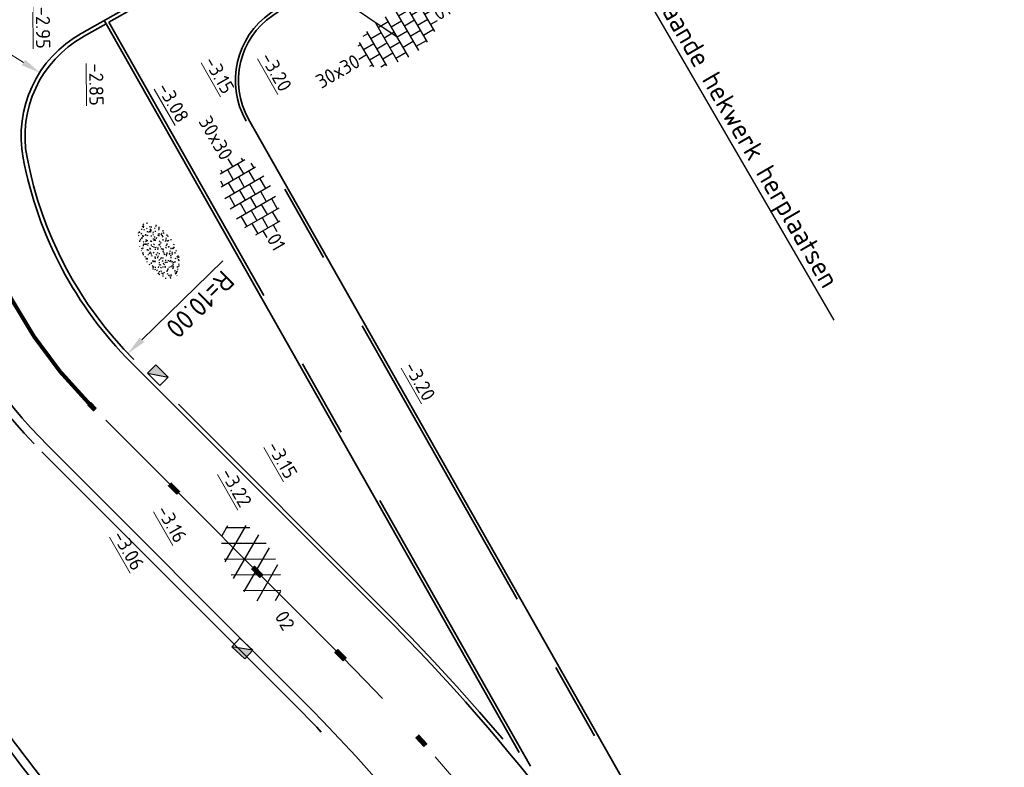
# Model space of a CAD drawing. Header units: metres. Extents: x 111691 to 117439, y 474133 to 478789.
# Tile 65 of 127: x 114435 to 114460, y 476407 to 476426. Entities that reach past the tile are written whole.
import ezdxf
from ezdxf import colors
from ezdxf.entities.mleader import LeaderData, LeaderLine
from ezdxf.enums import TextEntityAlignment as Align
from ezdxf.math import Vec2, Vec3

# ---------------------------------------------------------------- set-up
doc = ezdxf.new("R2010")
doc.units = ezdxf.units.M
for name, pattern in [('AM-AS', [16, 10, -2, 2, -2]), ('VH-GAZONBAND_100X200', [9.5, 7.5, -2]), ('VH-OPSLUITBAND_80X200', [14, 8, -2, 2, -2]), ('VH-RWSBAND', [24, 10, -2, 2, -2, 2, -2, 2, -2])]:
    doc.linetypes.add(name, pattern=pattern)
doc.layers.get('Defpoints').update_dxf_attribs({"lineweight": 25})
for name, color, linetype, lineweight in [('N-WE-AM-AS-G', 10, 'AM-AS', 18), ('N-WE-GR-GRAS-S', 60, 'Continuous', 25), ('N-WE-RI-HWA_KOLK-S', 150, 'Continuous', 25), ('N-WE-VH-HOOGTELABEL-T18', 2, 'Continuous', 18), ('N-WE-VH-KANTOPSLUITING_GAZONBAND_100X200-G', 90, 'VH-GAZONBAND_100X200', 35), ('N-WE-VH-KANTOPSLUITING_OPSLUITBAND_100X200-G', 150, 'Continuous', 35), ('N-WE-VH-KANTOPSLUITING_OPSLUITBAND_80X200-G', 150, 'VH-OPSLUITBAND_80X200', 35), ('N-WE-VH-KANTOPSLUITING_TROTTOIRBAND_RWS_110 220-G', 210, 'VH-RWSBAND', 35), ('N-WE-VH-KANTOPSLUITING_VOORKANTBAND-G', 7, 'Continuous', 35), ('N-WE-VH-MAATVOERING-M', 7, 'Continuous', 18), ('N-WE-VH-VERHARDING_ASFALT_ROOD-S', 1, 'Continuous', 25), ('N-WE-VH-VERHARDING_TEGEL-S', 7, 'Continuous', 25), ('N-WE-VW-MARKERING-G', 7, 'Continuous', 35), ('N-WE-VW-MARKERING_LANGS_STREEP_GETROKKEN_010-G', 7, 'Continuous', 25), ('X-XX-AL-AANPIJLING-T25', 7, 'Continuous', 25), ('X-XX-AL-AANPIJLING_SYMBOLEN-T25', 7, 'Continuous', 25)]:
    doc.layers.add(name, color=color, linetype=linetype, lineweight=lineweight)
doc.layers.add('N-WE-VW-MARKERING_LANGS_STREEP_30270_010-A', color=7, linetype='Continuous')
doc.styles.add('ISO', font='NLCS-ISO.ttf')
doc.styles.add('NLCS-ISO', font='NLCS-ISO.ttf')
doc.styles.add('NLCS-ISO-ANNOTATIEF-T25', font='NLCS-ISO.ttf', dxfattribs={"height": 2.5})
doc.styles.add('NLCS-ISO-M200-T18', font='NLCS-ISO.ttf', dxfattribs={"height": 0.36})
doc.dimstyles.new('M200T25-PIJL', dxfattribs={"dimscale": 0.2, "dimtxt": 2.5, "dimasz": 2, "dimexe": 1, "dimexo": 0.25, "dimgap": 0.75, "dimtad": 1, "dimzin": 0, "dimdsep": 46, "dimtxsty": 'ISO', "dimcen": 0, "dimdle": 1, "dimse1": 1, "dimse2": 1, "dimclrt": 2, "dimazin": 0, "dimtfac": 1, "dimtdec": 4, "dimtmove": 2, "dimatfit": 3, "dimfxl": 1, "dimtolj": 1, "dimtzin": 0, "dimarcsym": 0})
doc.dimstyles.new('NLCS-ANNOTATIEF-T25-PIJL_L2_H1', dxfattribs={"dimtxt": 2.5, "dimasz": 2.5, "dimexe": 2, "dimexo": 2, "dimgap": 0.7, "dimtad": 1, "dimzin": 0, "dimdsep": 46, "dimtxsty": 'NLCS-ISO-ANNOTATIEF-T25', "dimcen": 0, "dimdle": 2, "dimclrd": 256, "dimclre": 256, "dimclrt": 256, "dimadec": 1, "dimazin": 0, "dimtfac": 1, "dimtdec": 3, "dimtofl": 0, "dimtmove": 0, "dimatfit": 3, "dimfxl": 2, "dimfxlon": 1, "dimtfillclr": 256, "dimtolj": 1, "dimtzin": 0, "dimlwd": -1, "dimlwe": -1, "dimarcsym": 0})

# ---------------------------------------------------------------- blocks, each defined once
blk = doc.blocks.new('*D93')
at = {"layer": 'Defpoints', "color": 0, "transparency": 16777216}
for p in [(114427.509, 476424.455), (114437.827, 476418.328)]:
    blk.add_point(p, dxfattribs=at)
at = {"layer": 'N-WE-VH-MAATVOERING-M', "transparency": 16777216}
blk.add_line((114430.415, 476422.729), (114427.939, 476424.2), dxfattribs=at)
blk.add_solid([(114427.981, 476424.271), (114427.896, 476424.128), (114427.509, 476424.455)], dxfattribs=at)
at = {"layer": 'N-WE-VH-MAATVOERING-M', "transparency": 16777216, "insert": (114429.591, 476423.672), "char_height": 0.5, "attachment_point": 5, "rotation": 329.2993, "style": 'NLCS-ISO-ANNOTATIEF-T25'}
blk.add_mtext('\\A1;R=12.00', dxfattribs=at)
blk = doc.blocks.new('*D94')
at = {"layer": 'Defpoints', "color": 0, "transparency": 16777216}
for p in [(114435.153, 476424.98), (114437.692, 476423.383)]:
    blk.add_point(p, dxfattribs=at)
at = {"layer": 'N-WE-VH-MAATVOERING-M', "transparency": 16777216}
blk.add_line((114431.573, 476427.23), (114434.729, 476425.246), dxfattribs=at)
blk.add_solid([(114434.774, 476425.316), (114434.685, 476425.175), (114435.153, 476424.98)], dxfattribs=at)
at = {"layer": 'N-WE-VH-MAATVOERING-M', "transparency": 16777216, "insert": (114432.683, 476426.994), "char_height": 0.5, "attachment_point": 5, "rotation": 327.8397, "style": 'NLCS-ISO-ANNOTATIEF-T25'}
blk.add_mtext('\\A1;R=3.00', dxfattribs=at)
blk = doc.blocks.new('*D95')
at = {"layer": 'Defpoints', "color": 0, "transparency": 16777216}
for p in [(114444.544, 476424.817), (114437.389, 476417.831)]:
    blk.add_point(p, dxfattribs=at)
at = {"layer": 'N-WE-VH-MAATVOERING-M', "transparency": 16777216}
blk.add_line((114439.807, 476420.192), (114437.746, 476418.18), dxfattribs=at)
blk.add_solid([(114437.805, 476418.12), (114437.688, 476418.24), (114437.389, 476417.831)], dxfattribs=at)
at = {"layer": 'N-WE-VH-MAATVOERING-M', "transparency": 16777216, "insert": (114439.228, 476419.082), "char_height": 0.5, "attachment_point": 5, "rotation": 224.3145, "style": 'NLCS-ISO-ANNOTATIEF-T25'}
blk.add_mtext('\\A1;R=10.00', dxfattribs=at)
blk = doc.blocks.new('SVH-TEGEL_300X300_DUN_HALFST-SO')
for p, q in [((-3, -2.52), (-3, 2.52)), ((-1.5, -2.87), (-1.5, 2.87)), ((0, -2.97), (0, 2.97)), ((1.5, -2.87), (1.5, 2.87)), ((3, -2.52), (3, 2.52)), ((-4.89, 1.5), (-4.5, 1.5)), ((-4.5, -1.8), (-4.5, 1.8)), ((-3.7, 2.25), (-3, 2.25)), ((-3, 1.5), (-1.5, 1.5)), ((-1.5, 2.25), (0, 2.25)), ((0, 1.5), (1.5, 1.5)), ((1.5, 2.25), (3, 2.25)), ((3, 1.5), (4.5, 1.5)), ((4.5, -1.8), (4.5, 1.8)), ((-5.66, 0), (-4.5, 0)), ((-4.5, 0.75), (-3, 0.75)), ((-3, 0), (-1.5, 0)), ((-1.5, 0.75), (0, 0.75)), ((0, 0), (1.5, 0)), ((1.5, 0.75), (3, 0.75)), ((3, 0), (4.5, 0)), ((4.5, 0.75), (5.48, 0.75)), ((-4.5, -0.75), (-3, -0.75)), ((-1.5, -0.75), (0, -0.75)), ((1.5, -0.75), (3, -0.75)), ((4.5, -0.75), (5.48, -0.75)), ((-4.89, -1.5), (-4.5, -1.5)), ((-3.7, -2.25), (-3, -2.25)), ((-3, -1.5), (-1.5, -1.5)), ((-1.5, -2.25), (0, -2.25)), ((0, -1.5), (1.5, -1.5)), ((1.5, -2.25), (3, -2.25)), ((3, -1.5), (4.5, -1.5))]:
    blk.add_line(p, q)
at = {"style": 'NLCS-ISO'}
blk.add_attdef('FORMAAT', text='', height=1.8, dxfattribs=at).set_placement((-5.76, 0), align=Align.MIDDLE_RIGHT)
blk.add_attdef('KLEUR', text='', height=1.8, dxfattribs=at).set_placement((5.58, 0), align=Align.MIDDLE_LEFT)
at = {"style": 'NLCS-ISO', "flags": 1}
blk.add_attdef('FUNCTIE', text='', height=1.8, dxfattribs=at).set_placement((0.12, -3.58), align=Align.MIDDLE_CENTER)
blk = doc.blocks.new('SVH-ASFALT-SO')
at = {"ltscale": 0.1}
for p, q in [((-1.91, 0.69), (0.95, 5.64)), ((2.75, -0.22), (-0.47, 5.37)), ((0, 0), (3.27, 5.66)), ((4.87, 0.12), (1.65, 5.7)), ((2.18, -0.23), (5.32, 5.22)), ((6.7, 0.95), (4.04, 5.55)), ((-3.36, 2.17), (-1.83, 4.83)), ((0.36, -0.07), (-2.31, 4.55)), ((4.66, 0.07), (7.07, 4.25)), ((7.83, 2.99), (7.15, 4.18)), ((-2.72, 1.26), (-3.45, 2.54))]:
    blk.add_line(p, q, dxfattribs=at)
at = {"style": 'NLCS-ISO'}
blk.add_attdef('KLEUR', text='', height=1.8, dxfattribs=at).set_placement((9.49, 2.74), align=Align.MIDDLE_LEFT)
at = {"style": 'NLCS-ISO', "flags": 1}
blk.add_attdef('FUNCTIE', text='', height=1.8, dxfattribs=at).set_placement((0.12, -3.58), align=Align.MIDDLE_CENTER)
blk = doc.blocks.new('SGR-GRAS_01-SO')
at = {"ltscale": 0.1}
for p, q in [((-1.448, 0.644), (-1.521, 0.664)), ((-1.469, 0.576), (-1.482, 0.65)), ((-1.302, 0.761), (-1.324, 0.774)), ((-1.284, 0.684), (-1.278, 0.759)), ((-1.154, 0.647), (-1.207, 0.7)), ((-0.939, 0.84), (-1.004, 0.878)), ((-0.892, 0.812), (-0.817, 0.812)), ((-0.873, 0.655), (-0.886, 0.729)), ((-0.871, 0.625), (-0.799, 0.644)), ((-0.73, 0.647), (-0.783, 0.7)), ((-0.689, 0.607), (-0.682, 0.682)), ((-0.576, 0.919), (-0.64, 0.957)), ((-0.562, 0.919), (-0.509, 0.972)), ((-0.427, 0.785), (-0.499, 0.804)), ((-0.425, 0.706), (-0.36, 0.743)), ((-0.305, 0.647), (-0.358, 0.7)), ((-0.317, 0.812), (-0.242, 0.812)), ((-0.316, 0.774), (-0.244, 0.793)), ((-0.278, 0.735), (-0.291, 0.809)), ((-0.212, 0.998), (-0.269, 1.031)), ((-0.078, 0.632), (-0.143, 0.669)), ((0.128, 0.636), (0.056, 0.656)), ((0.119, 0.647), (0.066, 0.7)), ((0.073, 0.993), (0.138, 1.031)), ((0.286, 0.711), (0.221, 0.748)), ((0.239, 0.923), (0.312, 0.942)), ((0.258, 0.812), (0.333, 0.812)), ((0.317, 0.814), (0.304, 0.888)), ((0.543, 0.647), (0.49, 0.7)), ((0.594, 0.925), (0.522, 0.945)), ((0.554, 0.619), (0.626, 0.638)), ((0.649, 0.79), (0.584, 0.827)), ((0.833, 0.812), (0.908, 0.812)), ((0.912, 0.894), (0.907, 0.925)), ((0.967, 0.647), (0.914, 0.7)), ((0.927, 0.764), (0.992, 0.802)), ((1.012, 0.869), (0.947, 0.906)), ((1.15, 0.777), (1.077, 0.796)), ((1.109, 0.767), (1.182, 0.787)), ((1.392, 0.647), (1.339, 0.7)), ((-1.964, -0.07), (-1.977, 0.004)), ((-1.93, 0.188), (-1.925, 0.244)), ((-1.893, 0.237), (-1.921, 0.253)), ((-1.668, 0.023), (-1.595, 0.043)), ((-1.596, 0.241), (-1.649, 0.294)), ((-1.53, 0.316), (-1.595, 0.353)), ((-1.517, 0.187), (-1.442, 0.187)), ((-1.358, 0.206), (-1.431, 0.226)), ((-1.427, 0.476), (-1.354, 0.496)), ((-1.421, 0.131), (-1.356, 0.168)), ((-1.369, 0.009), (-1.382, 0.083)), ((-1.375, 0.106), (-1.322, 0.159)), ((-1.334, 0.111), (-1.328, 0.186)), ((-1.167, 0.395), (-1.232, 0.432)), ((-1.172, 0.241), (-1.225, 0.294)), ((-1.112, 0.172), (-1.04, 0.192)), ((-1.032, 0.028), (-1.097, 0.066)), ((-0.968, 0.512), (-0.915, 0.565)), ((-0.893, 0.496), (-0.965, 0.515)), ((-0.942, 0.187), (-0.867, 0.187)), ((-0.923, 0.418), (-0.858, 0.456)), ((-0.803, 0.057), (-0.875, 0.077)), ((-0.804, 0.474), (-0.869, 0.511)), ((-0.747, 0.241), (-0.8, 0.294)), ((-0.773, 0.089), (-0.786, 0.163)), ((-0.739, 0.034), (-0.732, 0.109)), ((-0.669, 0.107), (-0.734, 0.145)), ((-0.557, 0.321), (-0.485, 0.34)), ((-0.441, 0.553), (-0.506, 0.59)), ((-0.337, 0.347), (-0.41, 0.366)), ((-0.323, 0.241), (-0.376, 0.294)), ((-0.306, 0.186), (-0.371, 0.224)), ((-0.367, 0.187), (-0.292, 0.187)), ((-0.243, 0.017), (-0.17, 0.036)), ((-0.178, 0.169), (-0.191, 0.242)), ((-0.143, -0.043), (-0.137, 0.032)), ((-0.093, 0.53), (-0.087, 0.604)), ((-0.085, 0.159), (-0.032, 0.212)), ((-0.069, 0.189), (-0.004, 0.227)), ((0.057, 0.265), (-0.008, 0.303)), ((-0.002, 0.47), (0.071, 0.489)), ((0.101, 0.241), (0.048, 0.294)), ((0.218, 0.198), (0.146, 0.217)), ((0.208, 0.187), (0.283, 0.187)), ((0.313, 0.166), (0.385, 0.185)), ((0.322, 0.565), (0.375, 0.618)), ((0.42, 0.344), (0.355, 0.382)), ((0.417, 0.248), (0.404, 0.322)), ((0.429, 0.477), (0.494, 0.514)), ((0.526, 0.241), (0.472, 0.294)), ((0.555, -0.022), (0.49, 0.015)), ((0.502, 0.452), (0.509, 0.527)), ((0.684, 0.487), (0.611, 0.507)), ((0.774, 0.049), (0.701, 0.069)), ((0.784, 0.423), (0.719, 0.461)), ((0.783, 0.187), (0.858, 0.187)), ((0.918, 0.057), (0.853, 0.094)), ((0.868, 0.315), (0.941, 0.334)), ((0.95, 0.241), (0.897, 0.294)), ((1.012, 0.328), (0.999, 0.402)), ((1.147, 0.502), (1.082, 0.54)), ((1.098, 0.375), (1.104, 0.45)), ((1.239, 0.338), (1.167, 0.358)), ((1.183, 0.011), (1.255, 0.03)), ((1.206, 0.212), (1.259, 0.265)), ((1.282, 0.136), (1.217, 0.173)), ((1.283, 0.248), (1.348, 0.286)), ((1.374, 0.241), (1.321, 0.294)), ((1.358, 0.187), (1.433, 0.187)), ((1.424, 0.463), (1.496, 0.483)), ((1.51, 0.581), (1.445, 0.619)), ((1.645, 0.215), (1.58, 0.252)), ((1.607, 0.407), (1.594, 0.481)), ((1.693, 0.298), (1.7, 0.373)), ((1.795, 0.19), (1.722, 0.209)), ((1.738, 0.159), (1.81, 0.179)), ((1.798, 0.241), (1.745, 0.294)), ((1.933, 0.187), (1.948, 0.187)), ((-1.918, -0.157), (-1.854, -0.119)), ((-1.824, -0.083), (-1.897, -0.064)), ((-1.759, -0.13), (-1.823, -0.092)), ((-1.782, -0.301), (-1.729, -0.248)), ((-1.624, -0.496), (-1.689, -0.459)), ((-1.631, -0.572), (-1.684, -0.519)), ((-1.613, -0.166), (-1.667, -0.113)), ((-1.567, -0.438), (-1.492, -0.438)), ((-1.395, -0.051), (-1.46, -0.013)), ((-1.385, -0.462), (-1.378, -0.387)), ((-1.353, -0.281), (-1.281, -0.261)), ((-1.269, -0.232), (-1.341, -0.212)), ((-1.261, -0.417), (-1.326, -0.38)), ((-1.269, -0.557), (-1.282, -0.483)), ((-1.207, -0.572), (-1.26, -0.519)), ((-1.189, -0.166), (-1.242, -0.113)), ((-1.065, -0.386), (-1, -0.348)), ((-1.039, -0.585), (-0.967, -0.565)), ((-0.992, -0.438), (-0.917, -0.438)), ((-0.897, -0.338), (-0.962, -0.301)), ((-0.898, -0.654), (-0.845, -0.601)), ((-0.783, -0.572), (-0.836, -0.519)), ((-0.765, -0.166), (-0.818, -0.113)), ((-0.798, -0.132), (-0.726, -0.112)), ((-0.789, -0.539), (-0.782, -0.464)), ((-0.713, -0.381), (-0.786, -0.361)), ((-0.674, -0.477), (-0.687, -0.403)), ((-0.534, -0.259), (-0.599, -0.222)), ((-0.567, -0.098), (-0.502, -0.061)), ((-0.491, -0.248), (-0.438, -0.195)), ((-0.484, -0.436), (-0.411, -0.416)), ((-0.399, -0.626), (-0.464, -0.588)), ((-0.417, -0.438), (-0.342, -0.438)), ((-0.358, -0.572), (-0.411, -0.519)), ((-0.341, -0.166), (-0.394, -0.113)), ((-0.248, -0.091), (-0.32, -0.072)), ((-0.171, -0.18), (-0.236, -0.143)), ((-0.158, -0.529), (-0.23, -0.51)), ((-0.211, -0.614), (-0.146, -0.577)), ((-0.193, -0.616), (-0.187, -0.541)), ((-0.036, -0.547), (-0.101, -0.509)), ((-0.078, -0.398), (-0.091, -0.324)), ((0.066, -0.572), (0.013, -0.519)), ((0.084, -0.166), (0.031, -0.113)), ((0.072, -0.287), (0.144, -0.268)), ((0.192, -0.101), (0.127, -0.064)), ((0.158, -0.438), (0.233, -0.438)), ((0.308, -0.24), (0.235, -0.221)), ((0.327, -0.468), (0.262, -0.43)), ((0.287, -0.327), (0.352, -0.289)), ((0.386, -0.591), (0.459, -0.572)), ((0.393, -0.601), (0.446, -0.548)), ((0.402, -0.693), (0.409, -0.618)), ((0.49, -0.572), (0.437, -0.519)), ((0.452, -0.12), (0.459, -0.046)), ((0.508, -0.166), (0.455, -0.113)), ((0.517, -0.318), (0.504, -0.244)), ((0.69, -0.389), (0.625, -0.351)), ((0.627, -0.138), (0.7, -0.119)), ((0.733, -0.438), (0.808, -0.438)), ((0.785, -0.039), (0.85, -0.002)), ((0.863, -0.389), (0.791, -0.37)), ((0.799, -0.195), (0.852, -0.142)), ((0.914, -0.572), (0.861, -0.519)), ((0.932, -0.166), (0.879, -0.113)), ((0.942, -0.442), (1.014, -0.423)), ((1.053, -0.31), (0.988, -0.272)), ((1.048, -0.198), (1.054, -0.123)), ((1.112, -0.239), (1.099, -0.165)), ((1.141, -0.556), (1.206, -0.518)), ((1.329, -0.1), (1.256, -0.08)), ((1.339, -0.572), (1.286, -0.519)), ((1.356, -0.166), (1.303, -0.113)), ((1.308, -0.438), (1.383, -0.438)), ((1.419, -0.538), (1.346, -0.518)), ((1.416, -0.231), (1.351, -0.193)), ((1.551, -0.597), (1.486, -0.56)), ((1.497, -0.293), (1.569, -0.274)), ((1.639, -0.268), (1.704, -0.231)), ((1.643, -0.275), (1.65, -0.2)), ((1.684, -0.547), (1.736, -0.495)), ((1.707, -0.159), (1.694, -0.085)), ((1.713, -0.522), (1.71, -0.519)), ((1.779, -0.152), (1.715, -0.114)), ((1.781, -0.166), (1.728, -0.113)), ((1.884, -0.248), (1.812, -0.229)), ((-1.535, -0.657), (-1.498, -0.636)), ((-1.179, -0.67), (-1.252, -0.651)), ((-1.126, -0.784), (-1.191, -0.746)), ((-0.836, -0.943), (-0.853, -0.926)), ((-0.763, -0.705), (-0.828, -0.667)), ((-0.725, -0.889), (-0.652, -0.869)), ((-0.709, -0.902), (-0.644, -0.864)), ((-0.624, -0.819), (-0.696, -0.799)), ((-0.582, -0.994), (-0.587, -0.97)), ((-0.376, -0.979), (-0.429, -0.926)), ((-0.265, -0.992), (-0.33, -0.955)), ((-0.169, -0.74), (-0.097, -0.72)), ((-0.068, -0.968), (-0.141, -0.948)), ((-0.014, -1.008), (0.039, -0.955)), ((0.048, -0.979), (-0.005, -0.926)), ((0.021, -0.964), (0.008, -0.89)), ((0.099, -0.913), (0.034, -0.876)), ((0.172, -1.037), (0.218, -1.024)), ((0.397, -0.678), (0.325, -0.659)), ((0.462, -0.834), (0.397, -0.797)), ((0.472, -0.979), (0.419, -0.926)), ((0.617, -0.884), (0.604, -0.81)), ((0.643, -0.843), (0.708, -0.806)), ((0.701, -0.895), (0.773, -0.876)), ((0.825, -0.755), (0.76, -0.718)), ((0.856, -0.938), (0.844, -0.926)), ((0.953, -0.827), (0.88, -0.808)), ((0.998, -0.77), (1.004, -0.696)), ((1.188, -0.676), (1.123, -0.639)), ((1.212, -0.805), (1.199, -0.731)), ((1.256, -0.746), (1.328, -0.727))]:
    blk.add_line(p, q, dxfattribs=at)
at = {"ltscale": 0.1, "style": 'NLCS-ISO'}
blk.add_attdef('TYPE', text='', height=0.5, dxfattribs=at).set_placement((3.471, -0.016), align=Align.MIDDLE_CENTER)
blk = doc.blocks.new('N-SRI-KOLK_TROTTOIR-SO')
blk.add_hatch(color=256).paths.add_polyline_path([(1.125, 1.5), (-1.125, 1.5), (-1.125, 0)])
blk.add_line((-1.125, 0), (1.125, 1.5))
at = {"flags": 128}
blk.add_lwpolyline([(-1.125, 0), (1.125, 0), (1.125, 1.5), (-1.125, 1.5)], close=True, dxfattribs=at)

msp = doc.modelspace()

# ---------------------------------------------------------------- hatches: boundary and pattern name
at = {"layer": 'N-WE-VW-MARKERING_LANGS_STREEP_30270_010-A'}
h = msp.add_hatch(color=256, dxfattribs=at)
h.dxf.hatch_style = 1
h.paths.add_polyline_path([(114436.584, 476416.442), (114436.513, 476416.372), (114436.374, 476416.51), (114436.445, 476416.581)])
h = msp.add_hatch(color=256, dxfattribs=at)
h.dxf.hatch_style = 1
h.paths.add_polyline_path([(114438.633, 476414.249), (114438.704, 476414.32), (114438.492, 476414.532), (114438.421, 476414.461)])
h = msp.add_hatch(color=256, dxfattribs=at)
h.dxf.hatch_style = 1
h.paths.add_polyline_path([(114440.753, 476412.127), (114440.824, 476412.197), (114440.612, 476412.41), (114440.541, 476412.339)])
h = msp.add_hatch(color=256, dxfattribs=at)
h.dxf.hatch_style = 1
h.paths.add_polyline_path([(114442.874, 476410.004), (114442.944, 476410.075), (114442.732, 476410.287), (114442.662, 476410.217)])
h = msp.add_hatch(color=256, dxfattribs=at)
h.dxf.hatch_style = 1
h.paths.add_polyline_path([(114444.923, 476407.818), (114444.998, 476407.884), (114444.798, 476408.109), (114444.724, 476408.042)])

# ---------------------------------------------------------------- linework, layer by layer
at = {"layer": 'N-WE-AM-AS-G', "flags": 128}
msp.add_lwpolyline([(114618.948, 476104.393), (114618.544, 476107.608, 0.17514), (114617.54, 476109.576, -0.075652), (114608.227, 476121.391), (114604.811, 476127.406), (114599.853, 476136.337), (114595.697, 476143.589), (114591.334, 476151.4), (114584.629, 476163.273), (114576.557, 476177.492), (114572.459, 476184.76), (114568.399, 476191.965), (114565.105, 476197.74), (114558.22, 476209.836), (114550.603, 476223.128), (114545.134, 476232.906), (114535.93, 476249.229), (114530.807, 476258.337), (114523.481, 476271.218), (114517.754, 476281.434), (114512.129, 476291.212), (114505.842, 476302.419), (114500.466, 476311.964), (114493.713, 476323.838), (114488.552, 476332.969), (114482.327, 476343.948), (114475.834, 476355.429), (114470.793, 476364.306), (114460.414, 476382.68), (114454.094, 476393.869), (114451.611, 476398.283), (114450.959, 476399.433, 0.067472), (114442.845, 476410.104), (114436.41, 476416.546)], format="xyb", dxfattribs=at)
at = {"layer": 'N-WE-AM-AS-G'}
msp.add_arc((114444.546, 476424.673), 11.5, 180.4353, 224.9699, dxfattribs=at)
at = {"layer": 'N-WE-VH-KANTOPSLUITING_GAZONBAND_100X200-G', "flags": 128}
msp.add_lwpolyline([(114436.836, 476426.231), (114436.262, 476425.906, 0.001146), (114436.251, 476425.899)], format="xyb", dxfattribs=at)
at = {"layer": 'N-WE-VH-KANTOPSLUITING_GAZONBAND_100X200-G'}
msp.add_lwpolyline([(114459.05, 476388.348), (114455.488, 476394.655), (114453.004, 476399.069), (114452.351, 476400.221, 0.067472), (114443.976, 476411.235), (114437.469, 476417.749)], format="xyb", dxfattribs=at)
for centre, radius, start, end in [((114437.668, 476423.369), 2.9, 119.2863, 190.7348), ((114444.546, 476424.673), 9.9, 190.7348, 224.9699)]:
    msp.add_arc(centre, radius, start, end, dxfattribs=at)
at = {"layer": 'N-WE-VH-KANTOPSLUITING_OPSLUITBAND_100X200-G', "flags": 128}
msp.add_lwpolyline([(114440.64, 476428.546, -0.041354), (114439.262, 476427.607), (114436.906, 476426.271)], format="xyb", dxfattribs=at)
at = {"layer": 'N-WE-VH-KANTOPSLUITING_OPSLUITBAND_80X200-G', "flags": 128}
msp.add_lwpolyline([(114465.854, 476447.451), (114458.327, 476443.17, 0.114882), (114444.975, 476430.835), (114444.186, 476429.672, -0.094159), (114441.031, 476426.508, 0.389903), (114440.394, 476423.765), (114454.049, 476399.659), (114456.533, 476395.244), (114462.852, 476384.057), (114473.229, 476365.686), (114478.27, 476356.81), (114484.763, 476345.328), (114490.988, 476334.349), (114496.149, 476325.219), (114502.902, 476313.343), (114508.283, 476303.791), (114514.564, 476292.595), (114520.188, 476282.817), (114525.919, 476272.595), (114533.244, 476259.715), (114538.369, 476250.603), (114547.576, 476234.278), (114553.04, 476224.508), (114560.652, 476211.225), (114567.538, 476199.125), (114570.834, 476193.346), (114574.898, 476186.134), (114578.994, 476178.871), (114587.066, 476164.652), (114593.775, 476152.771), (114598.134, 476144.967), (114602.291, 476137.713), (114607.253, 476128.777), (114610.386, 476123.259, 0.071839), (114618.637, 476112.626), (114623.973, 476107.478, -0.106598), (114632.791, 476104.601, 0.263093), (114634.759, 476104.575), (114638.387, 476106.562, -0.129957), (114641.324, 476107.29), (114643.352, 476107.258, 0.133189), (114646.437, 476108.043), (114649.089, 476109.54)], format="xyb", dxfattribs=at)
msp.add_lwpolyline([(114436.906, 476426.271), (114447.644, 476407.319)], dxfattribs=at)
at = {"layer": 'N-WE-VH-KANTOPSLUITING_TROTTOIRBAND_RWS_110 220-G'}
msp.add_lwpolyline([(114431.06, 476427.466, 0.566171), (114430.612, 476427.64, 0.120922), (114427.121, 476423.242, 0.159589), (114426.712, 476419.667, 0.108906), (114428.077, 476416.608), (114434.251, 476408.259, 0.016324), (114436.267, 476405.71, 0.220361), (114436.48, 476405.611), (114438.705, 476405.608, -0.207523), (114439.23, 476405.38, 0.009391), (114440.474, 476404.086), (114453.335, 476391.212, -0.198723), (114453.546, 476390.703), (114453.547, 476387.556, 0.249687), (114453.67, 476387.324, 0.186843), (114455.629, 476386.881, 0.526332), (114455.831, 476387.296), (114452.596, 476393.025), (114450.113, 476397.437), (114449.463, 476398.585, 0.067472), (114441.628, 476408.889), (114435.193, 476415.33, -0.196787), (114431.326, 476424.572, 0.038689)], format="xyb", close=True, dxfattribs=at)
at = {"layer": 'N-WE-VH-KANTOPSLUITING_VOORKANTBAND-G', "flags": 128}
for points in [[(114465.893, 476447.381), (114458.367, 476443.101, 0.114882), (114445.042, 476430.79), (114444.253, 476429.627, -0.094159), (114441.076, 476426.442, 0.389903), (114440.464, 476423.804), (114454.119, 476399.698), (114456.603, 476395.284), (114462.921, 476384.097), (114473.299, 476365.725), (114478.339, 476356.849), (114484.833, 476345.367)], [(114442.556, 476430.778), (114442.556, 476430.778, -0.115232), (114439.213, 476427.694), (114436.213, 476425.993, 0.001146), (114436.201, 476425.986, 0.001146)], [(114566.408, 476198.483), (114559.523, 476210.58), (114551.908, 476223.867), (114546.442, 476233.641), (114537.236, 476249.965), (114532.112, 476259.075), (114524.787, 476271.956), (114519.058, 476282.175), (114513.434, 476291.953), (114507.149, 476303.154), (114501.771, 476312.703), (114495.018, 476324.578), (114489.857, 476333.708), (114483.632, 476344.687), (114477.139, 476356.169), (114472.098, 476365.045), (114461.72, 476383.418), (114455.401, 476394.606), (114452.917, 476399.02), (114452.264, 476400.172, 0.067472), (114443.906, 476411.164), (114437.398, 476417.679)]]:
    msp.add_lwpolyline(points, format="xyb", dxfattribs=at)
at = {"layer": 'N-WE-VH-KANTOPSLUITING_VOORKANTBAND-G'}
msp.add_lwpolyline([(114431.276, 476427.503, 0.566176), (114430.477, 476427.814, 0.120922), (114426.921, 476423.333, 0.159589), (114426.497, 476419.623, 0.108906), (114427.9, 476416.477), (114434.074, 476408.128, 0.016324), (114436.099, 476405.568, 0.220361), (114436.48, 476405.391), (114438.704, 476405.388, -0.207327), (114439.069, 476405.23, 0.009389), (114440.319, 476403.931), (114453.18, 476391.056, -0.198723), (114453.326, 476390.703), (114453.327, 476387.556, 0.249687), (114453.548, 476387.142, 0.186843), (114455.661, 476386.664, 0.526332), (114456.023, 476387.404), (114452.787, 476393.133), (114450.305, 476397.545), (114449.654, 476398.693, 0.067472), (114441.783, 476409.044), (114435.349, 476415.486, -0.196802), (114431.546, 476424.574, 0.038699), (114431.276, 476427.503)], format="xyb", dxfattribs=at)
msp.add_lwpolyline([(114436.836, 476426.231), (114436.786, 476426.317)], dxfattribs=at)
at = {"layer": 'N-WE-VH-KANTOPSLUITING_VOORKANTBAND-G', "flags": 128}
msp.add_lwpolyline([(114436.836, 476426.231), (114447.354, 476407.663)], dxfattribs=at)
at = {"layer": 'N-WE-VH-KANTOPSLUITING_VOORKANTBAND-G'}
for centre, radius, start, end in [((114437.668, 476423.369), 3, 119.2863, 190.7348), ((114444.546, 476424.673), 10, 190.7348, 224.9699)]:
    msp.add_arc(centre, radius, start, end, dxfattribs=at)
at = {"layer": 'N-WE-VW-MARKERING-G'}
for points in [[(114436.584, 476416.442), (114436.513, 476416.372), (114436.374, 476416.51), (114436.445, 476416.581)], [(114438.633, 476414.249), (114438.704, 476414.32), (114438.492, 476414.532), (114438.421, 476414.461)], [(114440.753, 476412.127), (114440.824, 476412.197), (114440.612, 476412.41), (114440.541, 476412.339)], [(114442.874, 476410.004), (114442.944, 476410.075), (114442.732, 476410.287), (114442.662, 476410.217)], [(114444.923, 476407.818), (114444.998, 476407.884), (114444.798, 476408.109), (114444.724, 476408.042)]]:
    msp.add_lwpolyline(points, close=True, dxfattribs=at)
at = {"layer": 'N-WE-VW-MARKERING_LANGS_STREEP_GETROKKEN_010-G', "const_width": 0.1, "flags": 128}
msp.add_lwpolyline([(114436.41, 476416.546), (114436.41, 476416.546, -0.196802), (114433.046, 476424.586)], format="xyb", dxfattribs=at)

# ---------------------------------------------------------------- block references
at = {"layer": 'N-WE-GR-GRAS-S', "xscale": 0.4, "yscale": 0.4, "zscale": 0.4, "rotation": 300.1117835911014}
msp.add_blockref('SGR-GRAS_01-SO', (114438.186, 476420.447), dxfattribs=at)
at = {"layer": 'N-WE-RI-HWA_KOLK-S', "xscale": 0.2, "yscale": 0.2, "zscale": 0.2}
for p, rotation in [((114438.045, 476417.172), 314.9698623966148), ((114440.404, 476410.425), 137.2871286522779)]:
    msp.add_blockref('N-SRI-KOLK_TROTTOIR-SO', p, dxfattribs=dict(at, rotation=rotation))
at = {"layer": 'N-WE-VH-VERHARDING_ASFALT_ROOD-S', "xscale": 0.2, "yscale": 0.2, "zscale": 0.2, "rotation": 300.1117835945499}
msp.add_blockref('SVH-ASFALT-SO', (114439.842, 476412.596), dxfattribs=at).add_auto_attribs({'KLEUR': '02'})
at = {"layer": 'N-WE-VH-VERHARDING_TEGEL-S', "xscale": 0.2, "yscale": 0.2, "zscale": 0.2}
for p, rotation in [((114444.247, 476425.898), 30.11178359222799), ((114440.504, 476421.813), 300.1117835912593)]:
    msp.add_blockref('SVH-TEGEL_300X300_DUN_HALFST-SO', p, dxfattribs=dict(at, rotation=rotation)).add_auto_attribs({'FORMAAT': '30x30', 'KLEUR': '01'})

# ---------------------------------------------------------------- texts
at = {"layer": 'N-WE-VH-HOOGTELABEL-T18', "style": 'NLCS-ISO-M200-T18'}
for s, rotation, p in [('%%U-2.95', 270.5221, (114435.042, 476426.665)), ('%%U-2.85', 270.5221, (114436.4, 476425.22)), ('%%U-3.15', 299.7212, (114439.315, 476425.274)), ('%%U-3.20', 299.7212, (114440.753, 476425.374)), ('%%U-3.08', 299.7212, (114438.122, 476424.602)), ('%%U-3.20', 299.7212, (114444.41, 476417.495)), ('%%U-3.15', 299.7212, (114440.917, 476415.469)), ('%%U-3.22', 299.7212, (114439.735, 476414.784)), ('%%U-3.16', 299.7212, (114438.104, 476413.838)), ('%%U-3.06', 299.7212, (114436.985, 476413.189))]:
    msp.add_text(s, height=0.36, rotation=rotation, dxfattribs=at).set_placement(p)

# ---------------------------------------------------------------- dimensions: what is measured, and where the dimension line sits
at = {"layer": 'N-WE-VH-MAATVOERING-M'}
for center, mpoint, picture, middle in [((114437.692, 476423.383), (114435.153, 476424.98), '*D94', (114432.475, 476426.663)), ((114444.544, 476424.817), (114437.389, 476417.831), '*D95', (114438.956, 476419.361)), ((114437.827, 476418.328), (114427.509, 476424.455), '*D93', (114429.392, 476423.337))]:
    dim = msp.add_radius_dim(center=center, mpoint=mpoint, dimstyle='NLCS-ANNOTATIEF-T25-PIJL_L2_H1', override={"dimpost": 'R=<>'}, dxfattribs=at)
    dim.commit()
    dim.dimension.update_dxf_attribs({"geometry": picture, "text_midpoint": middle, "dimtype": 164})

# ---------------------------------------------------------------- leaders
at = {"layer": 'X-XX-AL-AANPIJLING-T25'}
ml = msp.add_multileader_mtext('Standard', dxfattribs=at)
ml.set_content('Bestaande hekwerk herplaatsen', color=256, style='NLCS-ISO-ANNOTATIEF-T25')
ml.set_leader_properties(color=256, linetype='ByLayer', lineweight=-1)
ml.build(insert=Vec2(0, 0))
ml.multileader.update_dxf_attribs({"text_left_attachment_type": 5, "text_right_attachment_type": 5, "dogleg_length": 2.5, "arrow_head_size": 0.5, "scale": 0.2})
ctx = ml.context
ctx.base_point, ctx.scale, ctx.char_height, ctx.arrow_head_size, ctx.landing_gap_size, ctx.plane_origin, ctx.plane_x_axis, ctx.plane_y_axis = Vec3(114450.091, 476427.783), 0.2, 0.5, 0.5, 0.18, Vec3(114445.416, 476430.536), Vec3(0.501689, -0.865048), Vec3(0.865048, 0.501689)
ctx.left_attachment, ctx.right_attachment = 5, 5
notes = []
notes.append((ctx, [(0, (1, 1, 0), (114449.84, 476428.215), (0.501689, -0.865048), 0.5, [(0, [(114445.416, 476430.536)], 0, [])])]))
ctx.mtext.insert, ctx.mtext.text_direction, ctx.mtext.rotation, ctx.mtext.flow_direction = Vec3(114450.744, 476427.953), Vec3(0.501689, -0.865048), 5.237939, 5
at = {"layer": 'X-XX-AL-AANPIJLING_SYMBOLEN-T25'}
msp.add_leader([(114437.201, 476430.642), (114444.247, 476425.898)], dimstyle='M200T25-PIJL', override={"dimasz": 1.25, "dimgap": 0.14, "dimtad": 0, "dimldrblk": 'Dot', "dimfxl": 1.5, "dimarcsym": 1}, dxfattribs=at)
for ctx, leaders in notes:
    for number, flags, end, landing, length, lines in leaders:
        leader = LeaderData()
        leader.index, (leader.has_last_leader_line, leader.has_dogleg_vector, leader.attachment_direction) = number, flags
        leader.last_leader_point, leader.dogleg_vector, leader.dogleg_length = Vec3(end), Vec3(landing), length
        for number, points, colour, breaks in lines:
            line = LeaderLine()
            line.index, line.vertices, line.color, line.breaks = number, Vec3.list(points), colors.encode_raw_color(colour), breaks
            leader.lines.append(line)
        ctx.leaders.append(leader)

doc.saveas('drawing.dxf')
